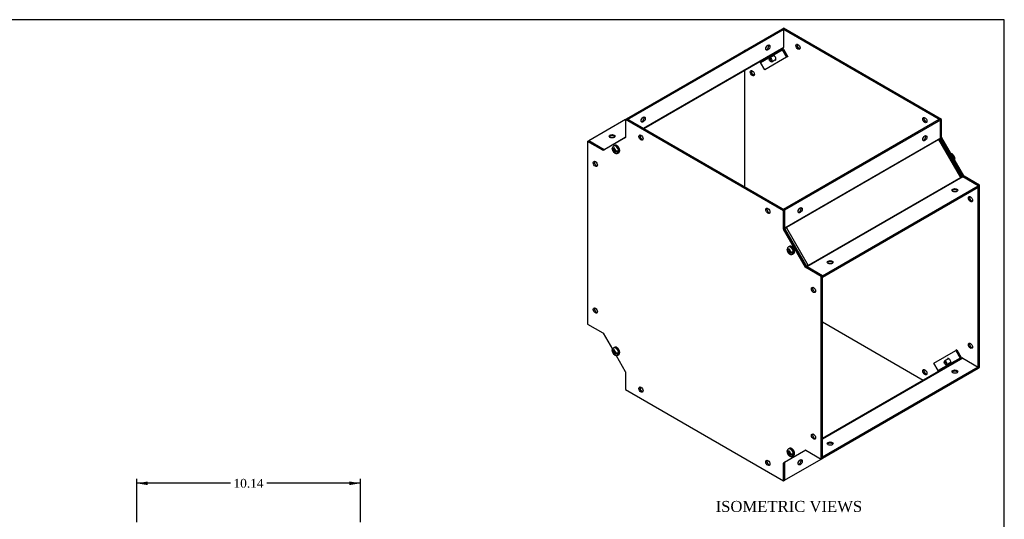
# Model space of a CAD drawing. Header units: inches. Extents: x 0.2 to 89.8, y -0.5 to 59.8.
# Tile 8 of 8: x 45.1 to 89.8, y 37.1 to 59.8. Entities that reach past the tile are written whole.
import ezdxf
from ezdxf.enums import TextEntityAlignment as Align

# ---------------------------------------------------------------- set-up
doc = ezdxf.new("R2010")
doc.units = ezdxf.units.IN
doc.header["$MEASUREMENT"] = 0
for name, color, linetype in [('COM55579-5', 7, 'Continuous'), ('COM55580-5', 7, 'Continuous'), ('Default', 7, 'Continuous'), ('SCS19491', 7, 'Continuous')]:
    doc.layers.add(name, color=color, linetype=linetype)
doc.styles.add('SEACAD_Times_New_Roman', font='times.ttf')
doc.dimstyles.new('HAMMOND_(STH_-_66x44)', dxfattribs={"dimtxt": 0.4, "dimasz": 0.5, "dimexe": 0.2, "dimexo": 0.2, "dimgap": 0.1, "dimtad": 0, "dimtih": 1, "dimtoh": 1, "dimzin": 0, "dimdsep": 46, "dimtxsty": 'SEACAD_Times_New_Roman', "dimblk1": '_SE_FILLED', "dimblk2": '_SE_FILLED', "dimsah": 1, "dimcen": 0.2, "dimadec": 0, "dimazin": 0, "dimtfac": 0.8, "dimtofl": 0, "dimtmove": 0, "dimatfit": 3, "dimfxl": 1, "dimtolj": 1, "dimtzin": 0, "dimarcsym": 0})

# ---------------------------------------------------------------- blocks, each defined once
blk = doc.blocks.new('SE4')
at = {"layer": 'COM55579-5', "color": 7, "linetype": 'Continuous'}
for p, q in [((79.748, 59.37), (79.799, 59.399)), ((86.921, 55.229), (79.748, 59.37)), ((79.748, 59.37), (79.748, 59.365)), ((86.972, 55.258), (79.799, 59.399)), ((78.032, 58.379), (78.082, 58.408)), ((78.032, 58.379), (78.032, 58.373)), ((78.036, 58.376), (78.032, 58.379)), ((78.087, 58.405), (78.082, 58.408)), ((78.032, 57.468), (78.032, 52.191)), ((72.627, 55.253), (72.677, 55.282)), ((79.799, 51.112), (72.627, 55.253)), ((72.627, 55.253), (72.627, 54.445)), ((79.85, 51.141), (72.677, 55.282)), ((86.921, 55.229), (86.972, 55.258)), ((86.921, 55.223), (86.921, 55.229)), ((86.972, 54.451), (86.972, 55.258)), ((70.91, 54.262), (70.961, 54.291)), ((70.91, 54.262), (70.91, 45.979)), ((71.609, 53.858), (70.91, 54.262)), ((71.66, 53.887), (70.961, 54.291)), ((72.621, 54.432), (71.623, 53.856)), ((86.921, 54.421), (86.972, 54.451)), ((86.927, 54.401), (86.978, 54.43)), ((87.924, 52.674), (86.927, 54.401)), ((87.975, 52.703), (86.978, 54.43)), ((71.609, 53.858), (71.66, 53.887)), ((87.924, 52.674), (87.975, 52.703)), ((87.939, 52.659), (87.99, 52.688)), ((88.638, 52.255), (87.939, 52.659)), ((88.689, 52.284), (87.99, 52.688)), ((88.638, 52.255), (88.689, 52.284)), ((88.689, 44.002), (88.689, 52.284)), ((88.638, 44.026), (88.638, 52.255)), ((79.799, 51.112), (79.85, 51.141)), ((79.799, 50.304), (79.799, 51.112)), ((79.85, 50.333), (79.85, 51.141)), ((79.799, 50.304), (79.85, 50.333)), ((79.805, 50.284), (79.856, 50.313)), ((80.802, 48.557), (79.805, 50.284)), ((80.853, 48.586), (79.856, 50.313)), ((80.802, 48.557), (80.853, 48.586)), ((80.817, 48.542), (80.868, 48.571)), ((81.516, 48.138), (80.817, 48.542)), ((81.567, 48.167), (80.868, 48.571)), ((81.516, 48.138), (81.567, 48.167)), ((81.516, 39.855), (81.516, 48.138)), ((81.567, 39.885), (81.567, 48.167)), ((81.567, 46.072), (86.142, 43.431)), ((70.91, 45.979), (71.609, 45.575)), ((71.623, 45.56), (72.041, 44.837)), ((72.202, 44.557), (72.621, 43.833)), ((72.627, 43.813), (72.627, 43.005)), ((88.638, 43.973), (88.689, 44.002)), ((72.627, 43.005), (79.799, 38.864)), ((79.805, 39.685), (80.802, 40.26)), ((80.817, 40.259), (81.516, 39.855)), ((81.516, 39.855), (81.567, 39.885)), ((79.799, 39.672), (79.85, 39.701)), ((79.799, 38.864), (79.799, 39.672)), ((79.85, 38.893), (79.85, 39.701)), ((79.799, 38.864), (79.85, 38.893))]:
    blk.add_line(p, q, dxfattribs=at)
for centre, major_axis in [((80.455, 58.553), (0.067, -0.115)), ((78.385, 57.358), (0.066, -0.115)), ((86.214, 55.229), (0.066, -0.115)), ((73.334, 54.436), (0.066, -0.115)), ((71.263, 53.241), (0.066, -0.115)), ((88.285, 51.643), (0.066, -0.115)), ((79.092, 51.112), (0.066, -0.115)), ((81.163, 47.525), (0.066, -0.115)), ((71.263, 46.591), (0.066, -0.115)), ((88.285, 44.993), (0.066, -0.115)), ((86.214, 43.798), (0.067, -0.115)), ((73.334, 43.005), (0.067, -0.115)), ((81.163, 40.876), (0.066, -0.115)), ((79.092, 39.681), (0.066, -0.115))]:
    blk.add_ellipse(centre, major_axis=major_axis, ratio=0.57735, dxfattribs=at)
for centre, major_axis, start_param, end_param in [((80.506, 58.583), (-0.067, 0.115), 0.392819, 2.748773), ((79.369, 58.045), (0.063, -0.108), 0, 3.141593), ((78.436, 57.387), (-0.067, 0.115), 0.392819, 2.748773), ((86.265, 55.258), (-0.067, 0.115), 0.392819, 2.748773), ((73.385, 54.466), (-0.066, 0.115), 0.392819, 2.748773), ((72.606, 54.457), (-0.0145, 0.0251), 3.141593, 3.926991), ((86.942, 54.409), (-0.0145, 0.0251), 0.882169, 1.570796), ((86.993, 54.439), (-0.0145, 0.0251), 0.785398, 1.570796), ((71.609, 53.882), (0.0145, -0.0251), 5.497787, 6.283185), ((71.66, 53.911), (0.0145, -0.0251), 5.497787, 6.283185), ((71.314, 53.27), (-0.066, 0.115), 0.392819, 2.748773), ((87.939, 52.682), (0.0145, -0.0251), 4.712389, 5.497787), ((87.99, 52.712), (0.0145, -0.0251), 4.712389, 5.497787), ((88.335, 51.672), (-0.066, 0.115), 0.392819, 2.748773), ((79.143, 51.141), (-0.067, 0.115), 0.392819, 2.748773), ((79.82, 50.292), (-0.0145, 0.0251), 0.785398, 1.570796), ((79.871, 50.322), (-0.0145, 0.0251), 0.785398, 1.570796), ((80.817, 48.565), (0.0145, -0.0251), 4.712389, 5.497787), ((80.868, 48.595), (0.0145, -0.0251), 4.712389, 5.497787), ((81.214, 47.555), (-0.066, 0.115), 0.392819, 2.748773), ((71.314, 46.621), (-0.067, 0.115), 0.392819, 2.748773), ((71.609, 45.552), (-0.0145, 0.0251), 4.712389, 5.497787), ((88.335, 45.022), (-0.066, 0.115), 0.392819, 2.748773), ((87.301, 44.306), (0.063, -0.108), 0, 3.141593), ((72.606, 43.825), (0.0145, -0.0251), 0.785398, 1.570796), ((86.265, 43.827), (-0.067, 0.115), 0.392819, 2.748773), ((73.385, 43.035), (-0.066, 0.115), 0.392819, 2.748773), ((81.214, 40.905), (-0.066, 0.115), 0.392819, 2.748773), ((80.817, 40.235), (-0.0145, 0.0251), 5.497787, 6.283185), ((79.143, 39.71), (-0.067, 0.115), 0.392819, 2.748773), ((79.82, 39.66), (0.0145, -0.0251), 3.141593, 3.926991), ((79.871, 39.689), (0.0145, -0.0251), 3.141593, 3.926991)]:
    blk.add_ellipse(centre, major_axis=major_axis, ratio=0.57735, start_param=start_param, end_param=end_param, dxfattribs=at)
at = {"layer": 'COM55580-5', "color": 7, "linetype": 'Continuous'}
for p, q in [((72.677, 55.282), (79.748, 59.365)), ((72.728, 55.253), (79.799, 59.335)), ((79.748, 59.365), (79.799, 59.335)), ((79.799, 59.335), (79.799, 58.525)), ((79.799, 58.525), (73.43, 54.848)), ((79.701, 58.431), (73.462, 54.829)), ((78.755, 57.844), (79.744, 58.415)), ((79.94, 58.075), (78.951, 57.504)), ((79.777, 58.475), (79.701, 58.431)), ((79.744, 58.415), (79.94, 58.075)), ((79.795, 58.444), (79.991, 58.105)), ((79.991, 58.105), (79.94, 58.075)), ((78.951, 57.504), (78.755, 57.844)), ((72.627, 55.253), (70.961, 54.291)), ((86.87, 55.253), (79.799, 51.17)), ((86.921, 55.223), (79.85, 51.141)), ((86.921, 55.223), (86.87, 55.253)), ((86.921, 54.413), (86.921, 55.223)), ((70.961, 54.291), (71.66, 53.887)), ((72.626, 54.442), (71.663, 53.886)), ((86.921, 54.413), (79.85, 50.331)), ((86.852, 54.344), (79.934, 50.35)), ((86.929, 54.388), (86.852, 54.344)), ((86.852, 54.344), (86.853, 54.344)), ((86.853, 54.344), (86.892, 54.367)), ((87.842, 52.63), (86.853, 54.344)), ((87.881, 52.653), (86.892, 54.367)), ((87.936, 52.655), (80.865, 48.573)), ((87.842, 52.63), (80.924, 48.636)), ((87.918, 52.674), (87.842, 52.63)), ((87.881, 52.653), (87.842, 52.63)), ((87.842, 52.63), (87.842, 52.63)), ((88.638, 52.25), (87.936, 52.655)), ((81.567, 48.167), (88.638, 52.25)), ((81.567, 48.109), (88.638, 52.191)), ((88.638, 52.25), (88.638, 52.191)), ((79.85, 51.141), (79.799, 51.17)), ((79.85, 51.141), (79.85, 50.333)), ((79.934, 50.35), (79.86, 50.307)), ((79.86, 50.307), (79.934, 50.349)), ((79.934, 50.349), (79.934, 50.35)), ((79.934, 50.349), (80.924, 48.636)), ((80.924, 48.636), (80.85, 48.593)), ((80.924, 48.636), (80.85, 48.593)), ((80.866, 48.572), (81.567, 48.167)), ((80.924, 48.636), (80.924, 48.636)), ((81.567, 48.167), (81.567, 48.167)), ((86.628, 44.207), (87.617, 44.778)), ((87.668, 44.807), (87.617, 44.778)), ((87.617, 44.778), (87.813, 44.438)), ((87.668, 44.807), (87.864, 44.468)), ((87.936, 44.431), (81.567, 40.754)), ((87.806, 44.392), (81.567, 40.79)), ((87.813, 44.438), (86.824, 43.867)), ((87.882, 44.437), (87.806, 44.392)), ((87.936, 44.431), (88.638, 44.026)), ((88.638, 44.026), (81.567, 39.944)), ((88.638, 43.967), (81.567, 39.885)), ((86.824, 43.867), (86.628, 44.207)), ((88.638, 43.967), (88.638, 44.026)), ((80.814, 40.26), (79.85, 39.704)), ((79.85, 38.894), (81.516, 39.855)), ((81.567, 39.885), (81.567, 39.944)), ((79.85, 39.703), (79.85, 38.894)), ((79.85, 38.894), (79.85, 38.894))]:
    blk.add_line(p, q, dxfattribs=at)
for centre, major_axis in [((79.092, 58.519), (-0.066, -0.115)), ((73.435, 55.253), (-0.066, -0.115)), ((72.021, 54.495), (0.133, 0)), ((86.214, 54.407), (0.066, 0.115)), ((87.577, 52.046), (0.133, 0)), ((80.557, 51.141), (0.067, 0.115)), ((81.921, 48.78), (0.133, 0)), ((87.578, 43.822), (0.133, 0)), ((81.921, 40.556), (0.133, 0)), ((80.558, 39.71), (-0.067, -0.115))]:
    blk.add_ellipse(centre, major_axis=major_axis, ratio=0.57735, dxfattribs=at)
for centre, major_axis, ratio, start_param, end_param in [((79.041, 58.548), (0.067, 0.115), 0.57735, 3.534412, 5.890366), ((79.723, 58.569), (-0.054, 0.0935), 0.57735, 3.141593, 3.926991), ((79.719, 58.4), (0.018, -0.0312), 0.816497, 1.570796, 3.141593), ((79.719, 58.4), (0.054, -0.0935), 0.816497, 1.570796, 1.910633), ((78.729, 57.829), (-0.018, 0.0312), 0.816497, 4.712389, 6.283185), ((73.384, 55.282), (0.067, 0.115), 0.57735, 3.534412, 5.890366), ((72.021, 54.436), (-0.133, 0), 0.57735, 3.534412, 5.890366), ((86.163, 54.436), (-0.066, -0.115), 0.57735, 0.392819, 2.748773), ((86.947, 54.398), (0.018, -0.0312), 0.57735, 3.926991, 4.712389), ((87.936, 52.684), (0.018, -0.0312), 0.57735, 4.712389, 5.497787), ((87.577, 51.987), (-0.133, 0), 0.57735, 3.534412, 5.890366), ((80.507, 51.17), (-0.066, -0.115), 0.57735, 0.392819, 2.748773), ((81.921, 48.721), (-0.133, 0), 0.57735, 3.534412, 5.890366), ((87.788, 44.424), (0.018, -0.0312), 0.816497, 0, 1.570796), ((87.788, 44.424), (0.054, -0.0935), 0.816497, 1.230959, 1.570796), ((87.936, 44.343), (-0.054, 0.0935), 0.57735, 5.497787, 6.283185), ((86.799, 43.852), (-0.018, 0.0312), 0.816497, 3.141593, 4.712389), ((87.578, 43.763), (-0.133, 0), 0.57735, 3.534412, 5.890366), ((81.921, 40.497), (-0.133, 0), 0.57735, 3.534412, 5.890366), ((80.507, 39.739), (0.067, 0.115), 0.57735, 3.534412, 5.890366)]:
    blk.add_ellipse(centre, major_axis=major_axis, ratio=ratio, start_param=start_param, end_param=end_param, dxfattribs=at)
at = {"layer": 'SCS19491', "color": 7, "linetype": 'Continuous'}
for p, q in [((79.362, 58.151), (79.172, 58.041)), ((79.153, 57.998), (79.153, 57.973)), ((79.199, 57.894), (79.22, 57.881)), ((79.267, 57.877), (79.457, 57.986)), ((72.136, 54.08), (72.093, 54.055)), ((72.098, 53.895), (72.058, 53.919)), ((72.058, 53.87), (72.099, 53.846)), ((72.099, 53.974), (72.096, 53.945)), ((72.096, 53.945), (72.098, 53.895)), ((72.139, 53.919), (72.098, 53.895)), ((72.141, 53.951), (72.099, 53.974)), ((72.099, 53.846), (72.142, 53.87)), ((72.099, 53.846), (72.101, 53.794)), ((72.143, 53.793), (72.105, 53.771)), ((72.105, 53.771), (72.147, 53.748)), ((72.108, 53.902), (72.14, 53.883)), ((72.14, 53.871), (72.138, 53.925)), ((72.189, 53.843), (72.14, 53.871)), ((72.184, 53.846), (72.142, 53.821)), ((72.142, 53.821), (72.189, 53.794)), ((72.144, 53.768), (72.142, 53.821)), ((72.147, 53.748), (72.144, 53.768)), ((72.153, 53.864), (72.154, 53.828)), ((72.235, 53.829), (72.306, 53.787)), ((72.281, 53.731), (72.323, 53.755)), ((80.03, 49.316), (79.99, 49.339)), ((79.99, 49.29), (80.031, 49.266)), ((80.068, 49.5), (80.025, 49.476)), ((80.031, 49.395), (80.028, 49.366)), ((80.028, 49.366), (80.03, 49.316)), ((80.071, 49.34), (80.03, 49.316)), ((80.073, 49.372), (80.031, 49.395)), ((80.031, 49.266), (80.074, 49.29)), ((80.031, 49.266), (80.033, 49.214)), ((80.075, 49.213), (80.037, 49.191)), ((80.037, 49.191), (80.079, 49.169)), ((80.04, 49.322), (80.072, 49.304)), ((80.072, 49.291), (80.07, 49.346)), ((80.121, 49.263), (80.072, 49.291)), ((80.116, 49.266), (80.074, 49.241)), ((80.074, 49.241), (80.121, 49.214)), ((80.076, 49.189), (80.074, 49.241)), ((80.079, 49.169), (80.076, 49.189)), ((80.085, 49.284), (80.086, 49.249)), ((80.167, 49.249), (80.238, 49.208)), ((80.213, 49.151), (80.255, 49.176)), ((72.098, 44.736), (72.058, 44.76)), ((72.058, 44.711), (72.099, 44.686)), ((72.136, 44.921), (72.093, 44.896)), ((72.099, 44.815), (72.096, 44.786)), ((72.096, 44.786), (72.098, 44.736)), ((72.139, 44.76), (72.098, 44.736)), ((72.141, 44.792), (72.099, 44.815)), ((72.099, 44.686), (72.142, 44.711)), ((72.099, 44.686), (72.101, 44.635)), ((72.108, 44.743), (72.14, 44.724)), ((72.14, 44.712), (72.138, 44.766)), ((72.189, 44.684), (72.14, 44.712)), ((72.184, 44.686), (72.142, 44.662)), ((72.153, 44.705), (72.154, 44.669)), ((72.143, 44.634), (72.105, 44.612)), ((72.105, 44.612), (72.147, 44.589)), ((72.142, 44.662), (72.189, 44.635)), ((72.144, 44.609), (72.142, 44.662)), ((72.147, 44.589), (72.144, 44.609)), ((72.235, 44.67), (72.306, 44.628)), ((72.281, 44.572), (72.323, 44.596)), ((87.085, 44.259), (87.085, 44.235)), ((87.294, 44.412), (87.104, 44.303)), ((87.199, 44.138), (87.389, 44.247)), ((87.131, 44.155), (87.152, 44.143)), ((80.068, 40.341), (80.025, 40.317)), ((80.031, 40.235), (80.028, 40.207)), ((80.028, 40.207), (80.03, 40.157)), ((80.073, 40.213), (80.031, 40.235)), ((80.03, 40.157), (79.99, 40.18)), ((79.99, 40.131), (80.031, 40.107)), ((80.071, 40.18), (80.03, 40.157)), ((80.031, 40.107), (80.074, 40.131)), ((80.031, 40.107), (80.033, 40.055)), ((80.075, 40.054), (80.037, 40.032)), ((80.037, 40.032), (80.079, 40.01)), ((80.04, 40.163), (80.072, 40.145)), ((80.072, 40.132), (80.07, 40.187)), ((80.121, 40.104), (80.072, 40.132)), ((80.116, 40.107), (80.074, 40.082)), ((80.074, 40.082), (80.121, 40.055)), ((80.076, 40.03), (80.074, 40.082)), ((80.079, 40.01), (80.076, 40.03)), ((80.085, 40.125), (80.086, 40.089)), ((80.167, 40.09), (80.238, 40.049)), ((80.213, 39.992), (80.255, 40.017))]:
    blk.add_line(p, q, dxfattribs=at)
for centre, radius, start, end in [((72.159, 53.943), 0.13, 119.6744, 171.6566), ((72.177, 53.795), 0.0757, 181.1704, 198.6217), ((72.248, 53.928), 0.11, 167.8747, 181.5442), ((72.255, 53.971), 0.144, 242.6435, 290.9722), ((72.255, 53.922), 0.144, 242.6431, 290.9725), ((87.439, 53.48), 0.131, 335.8349, 351.5571), ((80.091, 49.363), 0.13, 119.6744, 171.6566), ((80.109, 49.216), 0.0757, 181.1704, 198.6217), ((80.18, 49.349), 0.11, 167.8747, 181.5442), ((80.187, 49.391), 0.144, 242.6435, 290.9722), ((80.187, 49.342), 0.144, 242.6431, 290.9725), ((72.159, 44.784), 0.13, 119.6744, 171.6566), ((72.248, 44.769), 0.11, 167.8747, 181.5442), ((72.255, 44.811), 0.144, 242.6435, 290.9722), ((72.177, 44.636), 0.0757, 181.1704, 198.6217), ((72.255, 44.762), 0.144, 242.6431, 290.9725), ((80.091, 40.204), 0.13, 119.6744, 171.6566), ((80.18, 40.19), 0.11, 167.8747, 181.5442), ((80.109, 40.057), 0.0757, 181.1704, 198.6217), ((80.187, 40.232), 0.144, 242.6435, 290.9722), ((80.187, 40.183), 0.144, 242.6431, 290.9725)]:
    blk.add_arc(centre, radius, start, end, dxfattribs=at)
for centre in [(79.199, 57.947), (87.131, 44.208)]:
    blk.add_ellipse(centre, major_axis=(0.0325, -0.0563), ratio=0.57735, dxfattribs=at)
for centre, major_axis, start_param, end_param in [((79.22, 57.959), (-0.0475, 0.0823), 0, 0.785398), ((79.22, 57.959), (-0.0475, 0.0823), 2.356194, 6.283185), ((72.187, 53.893), (0.094, -0.162), 0.001315, 3.133731), ((72.229, 53.918), (-0.094, 0.162), 3.141593, 6.283185), ((72.123, 53.856), (0.0488, -0.0844), 2.760151, 3.614224), ((72.123, 53.856), (-0.0487, 0.0844), 1.098165, 2.03117), ((72.123, 53.856), (0.0488, -0.0844), 1.098165, 2.133766), ((72.123, 53.856), (-0.0488, 0.0844), 2.657556, 3.614224), ((72.176, 53.887), (0.093, -0.161), 0.623612, 0.947184), ((87.412, 53.529), (-0.094, 0.162), 3.906158, 5.51862), ((87.422, 53.536), (0.093, -0.161), 0.623612, 0.947184), ((80.055, 49.277), (0.0487, -0.0844), 2.760151, 3.614224), ((80.055, 49.277), (-0.0487, 0.0844), 1.098165, 2.03117), ((80.119, 49.314), (0.094, -0.162), 0.001315, 3.133731), ((80.161, 49.338), (-0.094, 0.162), 3.141593, 6.283185), ((80.055, 49.277), (0.0487, -0.0844), 1.098165, 2.133766), ((80.055, 49.277), (-0.0488, 0.0844), 2.657556, 3.614224), ((80.108, 49.307), (0.093, -0.161), 0.623612, 0.947184), ((72.123, 44.697), (0.0488, -0.0844), 2.760151, 3.614224), ((72.123, 44.697), (-0.0487, 0.0844), 1.098165, 2.03117), ((72.187, 44.734), (0.094, -0.162), 0.001315, 3.133731), ((72.229, 44.758), (-0.094, 0.162), 3.141593, 6.283185), ((72.123, 44.697), (0.0487, -0.0844), 1.098165, 2.133766), ((72.176, 44.728), (0.093, -0.161), 0.623612, 0.947184), ((72.123, 44.697), (-0.0487, 0.0844), 2.657556, 3.614224), ((87.152, 44.22), (-0.0475, 0.0823), 0, 0.785398), ((87.152, 44.22), (-0.0475, 0.0823), 2.356194, 6.283185), ((80.055, 40.118), (0.0488, -0.0844), 2.760151, 3.614224), ((80.119, 40.154), (0.094, -0.162), 0.001315, 3.133731), ((80.161, 40.179), (-0.094, 0.162), 3.141593, 6.283185), ((80.055, 40.118), (-0.0488, 0.0844), 1.098165, 2.03117), ((80.055, 40.118), (0.0488, -0.0844), 1.098165, 2.133766), ((80.055, 40.118), (-0.0487, 0.0844), 2.657556, 3.614224), ((80.108, 40.148), (0.093, -0.161), 0.623612, 0.947184)]:
    blk.add_ellipse(centre, major_axis=major_axis, ratio=0.57735, start_param=start_param, end_param=end_param, dxfattribs=at)
for points, knots in [([(72.32, 53.756), (72.326, 53.758), (72.34, 53.765), (72.357, 53.789), (72.368, 53.822), (72.37, 53.862), (72.363, 53.906), (72.346, 53.952), (72.322, 53.996), (72.291, 54.034), (72.256, 54.065), (72.219, 54.085), (72.184, 54.092), (72.155, 54.09), (72.141, 54.082), (72.135, 54.078)], [0, 0, 0, 0, 0.042793, 0.120067, 0.198114, 0.280766, 0.3665, 0.452485, 0.538278, 0.624271, 0.710858, 0.798612, 0.87833, 0.953699, 1, 1, 1, 1]), ([(72.058, 53.919), (72.054, 53.921), (72.05, 53.923), (72.044, 53.928), (72.041, 53.931), (72.037, 53.936), (72.035, 53.939), (72.032, 53.945), (72.031, 53.948), (72.03, 53.954), (72.03, 53.958), (72.03, 53.961), (72.03, 53.961), (72.03, 53.962)], [0, 0, 0, 0, 0.125, 0.125, 0.25, 0.25, 0.375, 0.375, 0.5, 0.5, 0.625, 0.625, 0.6401887, 0.6401887, 0.6401887, 0.6401887]), ([(72.046, 53.937), (72.043, 53.935), (72.04, 53.932), (72.036, 53.927), (72.034, 53.924), (72.031, 53.918), (72.031, 53.915), (72.03, 53.909), (72.03, 53.905), (72.031, 53.899), (72.032, 53.896), (72.035, 53.89), (72.037, 53.887), (72.041, 53.882), (72.044, 53.879), (72.05, 53.874), (72.054, 53.872), (72.058, 53.87)], [0, 0, 0, 0, 0.125, 0.125, 0.25, 0.25, 0.375, 0.375, 0.5, 0.5, 0.625, 0.625, 0.75, 0.75, 0.875, 0.875, 1, 1, 1, 1]), ([(72.031, 53.903), (72.033, 53.894), (72.035, 53.872), (72.051, 53.833), (72.077, 53.791), (72.111, 53.755), (72.149, 53.73), (72.188, 53.715), (72.227, 53.713), (72.26, 53.719), (72.274, 53.729), (72.28, 53.732)], [0, 0, 0, 0, 0.066722, 0.199576, 0.334642, 0.473881, 0.603902, 0.724472, 0.837843, 0.94858, 1, 1, 1, 1]), ([(87.567, 53.52), (87.566, 53.528), (87.563, 53.55), (87.547, 53.589), (87.521, 53.632), (87.488, 53.667), (87.45, 53.693), (87.419, 53.704), (87.401, 53.707), (87.396, 53.708)], [0, 0, 0, 0, 0.0664753, 0.1992833, 0.3343023, 0.4734927, 0.6034681, 0.7239961, 0.7628867, 0.7628867, 0.7628867, 0.7628867]), ([(87.568, 53.52), (87.569, 53.517), (87.569, 53.514), (87.568, 53.508), (87.567, 53.505), (87.565, 53.499), (87.563, 53.496), (87.558, 53.49), (87.556, 53.488), (87.552, 53.485)], [0.5030004, 0.5030004, 0.5030004, 0.5030004, 0.625, 0.625, 0.75, 0.75, 0.875, 0.875, 1, 1, 1, 1]), ([(87.552, 53.436), (87.556, 53.439), (87.558, 53.441), (87.563, 53.447), (87.565, 53.45), (87.567, 53.456), (87.568, 53.459), (87.569, 53.465), (87.569, 53.468), (87.568, 53.474), (87.567, 53.477), (87.564, 53.483), (87.562, 53.486), (87.559, 53.489), (87.558, 53.49), (87.558, 53.491)], [0, 0, 0, 0, 0.125, 0.125, 0.25, 0.25, 0.375, 0.375, 0.5, 0.5, 0.625, 0.625, 0.75, 0.75, 0.7800931, 0.7800931, 0.7800931, 0.7800931]), ([(79.99, 49.339), (79.986, 49.341), (79.982, 49.344), (79.976, 49.349), (79.973, 49.351), (79.969, 49.357), (79.967, 49.36), (79.964, 49.366), (79.963, 49.369), (79.962, 49.375), (79.962, 49.378), (79.962, 49.382), (79.962, 49.382), (79.962, 49.382)], [0, 0, 0, 0, 0.125, 0.125, 0.25, 0.25, 0.375, 0.375, 0.5, 0.5, 0.625, 0.625, 0.6401887, 0.6401887, 0.6401887, 0.6401887]), ([(79.978, 49.358), (79.975, 49.355), (79.972, 49.353), (79.968, 49.347), (79.966, 49.344), (79.963, 49.338), (79.963, 49.335), (79.962, 49.329), (79.962, 49.326), (79.963, 49.32), (79.964, 49.317), (79.967, 49.311), (79.969, 49.308), (79.973, 49.302), (79.976, 49.3), (79.982, 49.295), (79.986, 49.292), (79.99, 49.29)], [0, 0, 0, 0, 0.125, 0.125, 0.25, 0.25, 0.375, 0.375, 0.5, 0.5, 0.625, 0.625, 0.75, 0.75, 0.875, 0.875, 1, 1, 1, 1]), ([(79.963, 49.323), (79.965, 49.315), (79.967, 49.293), (79.983, 49.254), (80.009, 49.211), (80.043, 49.176), (80.081, 49.15), (80.12, 49.136), (80.159, 49.133), (80.192, 49.139), (80.206, 49.149), (80.212, 49.153)], [0, 0, 0, 0, 0.066722, 0.199576, 0.334642, 0.473881, 0.603902, 0.724472, 0.837843, 0.94858, 1, 1, 1, 1]), ([(80.252, 49.176), (80.258, 49.179), (80.272, 49.186), (80.289, 49.21), (80.3, 49.243), (80.302, 49.283), (80.295, 49.327), (80.278, 49.373), (80.254, 49.416), (80.223, 49.455), (80.188, 49.485), (80.151, 49.505), (80.116, 49.513), (80.087, 49.511), (80.073, 49.502), (80.067, 49.498)], [0, 0, 0, 0, 0.042793, 0.120067, 0.198114, 0.280766, 0.3665, 0.452485, 0.538278, 0.624271, 0.710858, 0.798612, 0.87833, 0.953699, 1, 1, 1, 1]), ([(72.058, 44.76), (72.054, 44.762), (72.05, 44.764), (72.044, 44.769), (72.041, 44.772), (72.037, 44.777), (72.035, 44.78), (72.032, 44.786), (72.031, 44.789), (72.03, 44.795), (72.03, 44.798), (72.03, 44.802), (72.03, 44.802), (72.03, 44.803)], [0, 0, 0, 0, 0.125, 0.125, 0.25, 0.25, 0.375, 0.375, 0.5, 0.5, 0.625, 0.625, 0.6401887, 0.6401887, 0.6401887, 0.6401887]), ([(72.046, 44.778), (72.043, 44.776), (72.04, 44.773), (72.036, 44.768), (72.034, 44.765), (72.031, 44.759), (72.031, 44.756), (72.03, 44.749), (72.03, 44.746), (72.031, 44.74), (72.032, 44.737), (72.035, 44.731), (72.037, 44.728), (72.041, 44.723), (72.044, 44.72), (72.05, 44.715), (72.054, 44.713), (72.058, 44.711)], [0, 0, 0, 0, 0.125, 0.125, 0.25, 0.25, 0.375, 0.375, 0.5, 0.5, 0.625, 0.625, 0.75, 0.75, 0.875, 0.875, 1, 1, 1, 1]), ([(72.031, 44.744), (72.033, 44.735), (72.035, 44.713), (72.051, 44.674), (72.077, 44.632), (72.111, 44.596), (72.149, 44.571), (72.188, 44.556), (72.227, 44.554), (72.26, 44.56), (72.274, 44.569), (72.28, 44.573)], [0, 0, 0, 0, 0.066722, 0.199576, 0.334642, 0.473881, 0.603902, 0.724472, 0.837843, 0.94858, 1, 1, 1, 1]), ([(72.32, 44.597), (72.326, 44.599), (72.34, 44.606), (72.357, 44.63), (72.368, 44.663), (72.37, 44.703), (72.363, 44.747), (72.346, 44.793), (72.322, 44.837), (72.291, 44.875), (72.256, 44.906), (72.219, 44.926), (72.184, 44.933), (72.155, 44.931), (72.141, 44.923), (72.135, 44.919)], [0, 0, 0, 0, 0.042793, 0.120067, 0.198114, 0.280766, 0.3665, 0.452485, 0.538278, 0.624271, 0.710858, 0.798612, 0.87833, 0.953699, 1, 1, 1, 1]), ([(79.99, 40.18), (79.986, 40.182), (79.982, 40.185), (79.976, 40.19), (79.973, 40.192), (79.969, 40.198), (79.967, 40.201), (79.964, 40.207), (79.963, 40.21), (79.962, 40.216), (79.962, 40.219), (79.962, 40.222), (79.962, 40.223), (79.962, 40.223)], [0, 0, 0, 0, 0.125, 0.125, 0.25, 0.25, 0.375, 0.375, 0.5, 0.5, 0.625, 0.625, 0.6401887, 0.6401887, 0.6401887, 0.6401887]), ([(80.252, 40.017), (80.258, 40.02), (80.272, 40.027), (80.289, 40.051), (80.3, 40.084), (80.302, 40.123), (80.295, 40.168), (80.278, 40.214), (80.254, 40.257), (80.223, 40.296), (80.188, 40.326), (80.151, 40.346), (80.116, 40.354), (80.087, 40.352), (80.073, 40.343), (80.067, 40.339)], [0, 0, 0, 0, 0.042793, 0.120067, 0.198114, 0.280766, 0.3665, 0.452485, 0.538278, 0.624271, 0.710858, 0.798612, 0.87833, 0.953699, 1, 1, 1, 1]), ([(79.978, 40.199), (79.975, 40.196), (79.972, 40.194), (79.968, 40.188), (79.966, 40.185), (79.963, 40.179), (79.963, 40.176), (79.962, 40.17), (79.962, 40.167), (79.963, 40.161), (79.964, 40.158), (79.967, 40.152), (79.969, 40.149), (79.973, 40.143), (79.976, 40.141), (79.982, 40.136), (79.986, 40.133), (79.99, 40.131)], [0, 0, 0, 0, 0.125, 0.125, 0.25, 0.25, 0.375, 0.375, 0.5, 0.5, 0.625, 0.625, 0.75, 0.75, 0.875, 0.875, 1, 1, 1, 1]), ([(79.963, 40.164), (79.965, 40.156), (79.967, 40.134), (79.983, 40.095), (80.009, 40.052), (80.043, 40.017), (80.081, 39.991), (80.12, 39.977), (80.159, 39.974), (80.192, 39.98), (80.206, 39.99), (80.212, 39.994)], [0, 0, 0, 0, 0.066722, 0.199576, 0.334642, 0.473881, 0.603902, 0.724472, 0.837843, 0.94858, 1, 1, 1, 1])]:
    blk.add_open_spline(points, degree=3, knots=knots, dxfattribs=at)
blk = doc.blocks.new('DMBLK7393')
at = {"layer": 'Default', "linetype": 'Continuous', "transparency": 16777216}
for points in [[(50.957, 38.84), (50.457, 38.757), (50.957, 38.674)], [(60.101, 38.84), (60.101, 38.674), (60.601, 38.757)]]:
    blk.add_hatch(color=7, dxfattribs=at).paths.add_polyline_path(points)
at = {"layer": 'Default', "color": 7, "linetype": 'Continuous', "transparency": 16777216}
for p, q in [((50.457, 36.989), (50.457, 38.957)), ((60.601, 36.995), (60.601, 38.957)), ((54.707, 38.757), (50.457, 38.757)), ((60.601, 38.757), (56.352, 38.757))]:
    blk.add_line(p, q, dxfattribs=at)
at = {"layer": 'Default', "color": 7, "linetype": 'Continuous', "transparency": 16777216, "style": 'SEACAD_Times_New_Roman'}
blk.add_text('10.14', height=0.4, dxfattribs=at).set_placement((54.847, 38.957), align=Align.TOP_LEFT)
blk = doc.blocks.new('_SE_FILLED')
at = {"color": 0}
blk.add_line((0, 0), (-1, 0), dxfattribs=at)
blk.add_solid([(0, 0), (-1, -0.1665), (-1, 0.1665), (0, 0)], dxfattribs=at)
blk = doc.blocks.new('BORDER')
at = {"layer": 'Default', "color": 7, "linetype": 'Continuous'}
for p, q in [((0, 27.86), (-41.86, 27.86)), ((0, 0), (0, 27.86))]:
    blk.add_line(p, q, dxfattribs=at)

msp = doc.modelspace()

# ---------------------------------------------------------------- block references
at = {"layer": 'Default', "color": 7, "xscale": 2.14, "yscale": 2.14, "zscale": 2.14}
msp.add_blockref('BORDER', (89.818, 0.161), dxfattribs=at)
at = {"layer": 'Default'}
msp.add_blockref('SE4', (0, 0), dxfattribs=at)

# ---------------------------------------------------------------- texts
at = {"layer": 'Default', "color": 7, "linetype": 'Continuous', "style": 'SEACAD_Times_New_Roman'}
msp.add_text('ISOMETRIC VIEWS', height=0.5, dxfattribs=at).set_placement((76.72, 37.958), align=Align.TOP_LEFT)

# ---------------------------------------------------------------- dimensions: what is measured, and where the dimension line sits
at = {"layer": 'Default', "color": 7, "linetype": 'Continuous'}
dim = msp.add_linear_dim(base=(60.601, 38.757), p1=(60.601, 36.795), p2=(50.457, 36.789), angle=180.0359, text='\\A1;<>', dimstyle='HAMMOND_(STH_-_66x44)', dxfattribs=at)
dim.commit()
dim.dimension.update_dxf_attribs({"geometry": 'DMBLK7393', "text_midpoint": (55.529, 38.757), "dimtype": 161})

doc.saveas('drawing.dxf')
